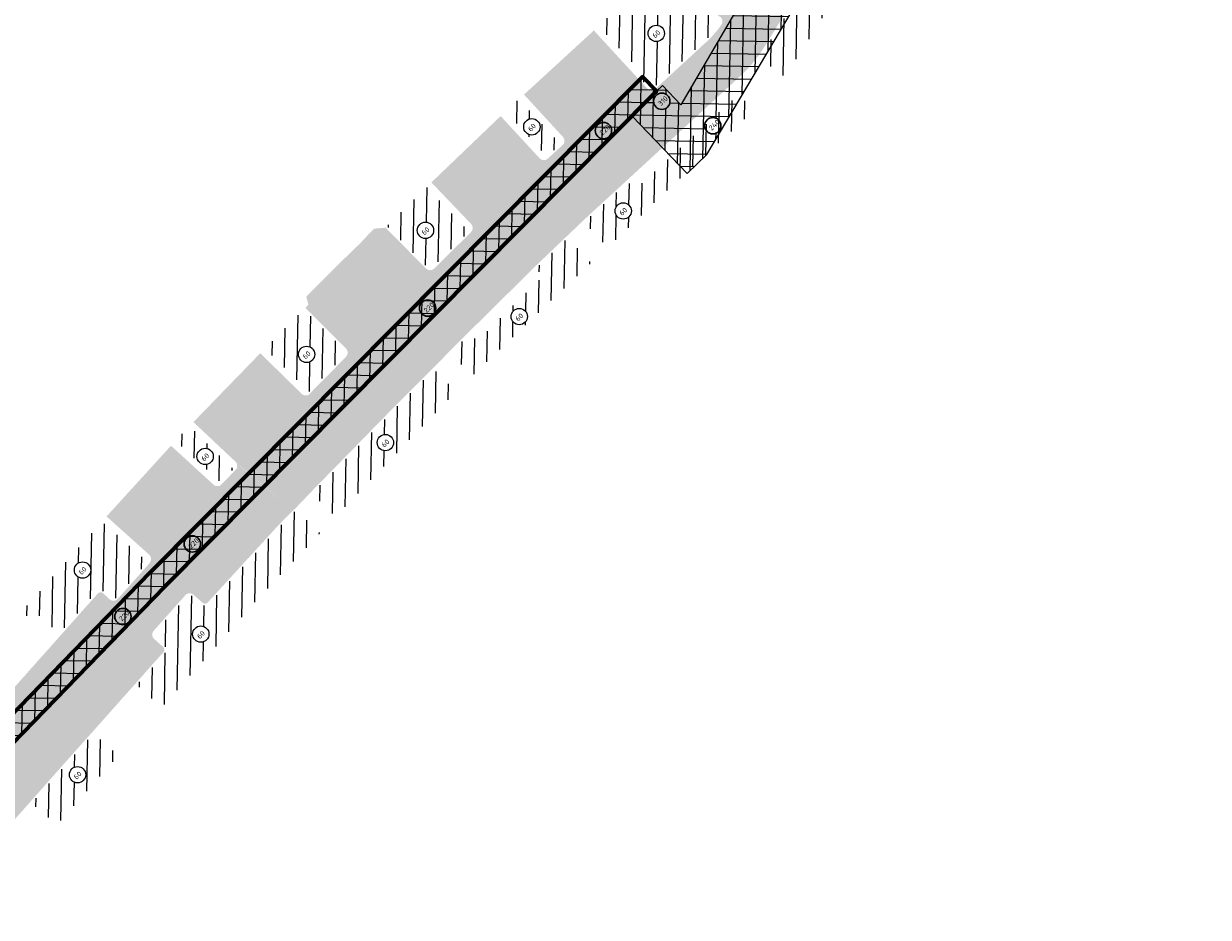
# Model space of a CAD drawing. Header units: metres. Extents: x 93002 to 101266, y 464849 to 465338.
# Tile 3 of 14: x 93085 to 93179, y 465027 to 465098. Entities that reach past the tile are written whole.
import ezdxf

# ---------------------------------------------------------------- set-up
doc = ezdxf.new("R2010")
doc.units = ezdxf.units.M
for name, color, linetype, lineweight in [('N-WE-GK-KISTDAM-G', 40, 'CONTINUOUS', 70), ('N-WE-GW-GROND_TEELAARDE-A', 94, 'CONTINUOUS', 18), ('N-WE-GW-ONTGRAVING-V', 7, 'CONTINUOUS', 30), ('N-WE-GW-ONTGRAVINGSVAK-T25', 7, 'CONTINUOUS', 25), ('N-WE-VH-VERHARDING_FUNDERING-A-200', 252, 'CONTINUOUS', 18), ('V-WE-VH-VERHARDING_FUNDERING-A-200', 252, 'CONTINUOUS', 18)]:
    doc.layers.add(name, color=color, linetype=linetype, lineweight=lineweight)
doc.styles.add('NLCS_200_25', font='NLCS-ISO.ttf', dxfattribs={"height": 0.5})
pattern_1 = [(88.91073676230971, (-156813.3608325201, 869735.9383361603), (-0.9998192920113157, 0.01901008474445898), [])]
pattern_2 = [(178.9107367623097, (0, 0), (-0.01901008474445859, -0.9998192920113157), []), (88.91073676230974, (0, 0), (-0.9998192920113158, 0.01901008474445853), [])]

msp = doc.modelspace()

# ---------------------------------------------------------------- hatches: boundary and pattern name
at = {"layer": 'N-WE-GW-GROND_TEELAARDE-A'}
h = msp.add_hatch(dxfattribs=at)
h.set_pattern_fill('AGW-GROND_TEELAARDE', color=256, angle=315, style=0, pattern_type=2)
h.set_pattern_definition(pattern_1)
edge = h.paths.add_edge_path()
edge.add_arc((93154.17068596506, 465109.4194064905), 0.6465810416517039, 0, 360)
edge = h.paths.add_edge_path()
edge.add_line((93159.15217790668, 465115.089566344), (93163.27605870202, 465121.6901936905))
edge.add_line((93163.27605870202, 465121.6901936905), (93161.07962017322, 465123.0638212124))
edge.add_line((93161.07962017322, 465123.0638212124), (93155.61104821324, 465114.3195423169))
edge.add_line((93155.61104821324, 465114.3195423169), (93144.25766643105, 465096.0125653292))
edge.add_arc((93133.50720117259, 465102.6796484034), 12.64999999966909, 323.1314028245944, 328.1941788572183, ccw=False)
edge.add_line((93143.62737344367, 465095.0898781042), (93145.50653574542, 465093.6619159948))
edge.add_arc((93091.87297326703, 465137.9549578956), 69.55884260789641, 320.4485523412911, 321.918270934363)
edge.add_arc((93144.32652188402, 465096.8531260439), 2.92000000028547, 321.9182709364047, 328.0269554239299)
edge.add_line((93146.80355002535, 465095.3069269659), (93159.15217790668, 465115.089566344))
h = msp.add_hatch(dxfattribs=at)
h.set_pattern_fill('AGW-GROND_TEELAARDE', color=256, angle=315, style=0, pattern_type=2)
h.set_pattern_definition(pattern_1)
edge = h.paths.add_edge_path()
edge.add_arc((93135.48542039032, 465097.0070328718), 0.6465810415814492, 0, 360)
edge = h.paths.add_edge_path()
edge.add_arc((93140.27076759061, 465097.9555961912), 0.3000000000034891, 325.0670564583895, 418.194178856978)
edge.add_line((93140.42888023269, 465098.2105479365), (93139.44500603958, 465098.8207141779))
edge.add_line((93139.44500603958, 465098.8207141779), (93139.24473002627, 465098.4977753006))
edge.add_line((93139.24473002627, 465098.4977753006), (93134.85566242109, 465101.2197298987))
edge.add_line((93134.85566242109, 465101.2197298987), (93130.93971278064, 465097.5998905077))
edge.add_line((93130.93971278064, 465097.5998905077), (93134.37769915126, 465093.8574811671))
edge.add_line((93134.37769915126, 465093.8574811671), (93134.09785802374, 465093.6004034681))
edge.add_line((93134.09785802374, 465093.6004034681), (93134.88918383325, 465092.7390082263))
edge.add_arc((93135.11011103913, 465092.9419643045), 0.2999999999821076, 222.5723187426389, 312.6302065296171)
edge.add_line((93135.31329022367, 465092.7212422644), (93139.302001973, 465096.3929335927))
edge.add_arc((93133.50685455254, 465102.6799513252), 8.550457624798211, 312.6687506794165, 325.0670564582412)
h = msp.add_hatch(dxfattribs=at)
h.set_pattern_fill('AGW-GROND_TEELAARDE', color=256, angle=315, style=0, pattern_type=2)
h.set_pattern_definition(pattern_1)
edge = h.paths.add_edge_path()
edge.add_arc((93125.64337403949, 465089.6171165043), 0.6465810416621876, 0, 360)
h.paths.add_polyline_path([(93124.63441425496, 465091.8105196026), (93123.57534057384, 465090.8348315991), (93126.85785929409, 465087.2616560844), (93127.91830988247, 465088.2358452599)])
h = msp.add_hatch(dxfattribs=at)
h.set_pattern_fill('AGW-GROND_TEELAARDE', color=256, angle=315, style=0, pattern_type=2)
h.set_pattern_definition(pattern_1)
edge = h.paths.add_edge_path()
edge.add_arc((93132.87141731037, 465082.9667980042), 0.6465810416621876, 0, 360)
edge = h.paths.add_edge_path()
edge.add_line((93136.56056354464, 465084.7872344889), (93140.94648229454, 465088.7898844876))
edge.add_line((93140.94648229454, 465088.7898844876), (93142.01681999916, 465089.7669505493))
edge.add_line((93142.01681999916, 465089.7669505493), (93143.17501504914, 465090.9788660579))
edge.add_line((93143.17501504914, 465090.9788660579), (93142.00578690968, 465092.1811220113))
edge.add_line((93142.00578690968, 465092.1811220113), (93138.3100065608, 465088.7792737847))
edge.add_line((93138.3100065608, 465088.7792737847), (93133.81657840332, 465084.6513591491))
edge.add_line((93133.81657840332, 465084.6513591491), (93133.25506667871, 465085.2625909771))
edge.add_line((93133.25506667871, 465085.2625909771), (93130.0199066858, 465082.2905921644))
edge.add_arc((93130.22286276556, 465082.0696649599), 0.3000000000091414, 132.5723191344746, 222.5723187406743)
edge.add_line((93130.00193555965, 465081.8667088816), (93130.7808600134, 465081.018813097))
edge.add_line((93130.7808600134, 465081.018813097), (93131.65419916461, 465080.0907872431))
edge.add_line((93131.65419916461, 465080.0907872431), (93133.39543926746, 465081.7294195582))
edge.add_line((93133.39543926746, 465081.7294195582), (93136.56056354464, 465084.7872344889))
h = msp.add_hatch(dxfattribs=at)
h.set_pattern_fill('AGW-GROND_TEELAARDE', color=256, angle=315, style=0, pattern_type=2)
h.set_pattern_definition(pattern_1)
edge = h.paths.add_edge_path()
edge.add_arc((93117.22864350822, 465081.4302708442), 0.6465810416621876, 0, 360)
edge = h.paths.add_edge_path()
edge.add_line((93120.6705247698, 465081.3415277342), (93117.31825709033, 465084.8474784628))
edge.add_line((93117.31825709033, 465084.8474784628), (93114.18584501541, 465081.7497488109))
edge.add_line((93114.18584501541, 465081.7497488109), (93117.38567173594, 465078.5148874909))
edge.add_arc((93117.59895559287, 465078.7258614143), 0.2999999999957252, 224.6880478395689, 314.6813259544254)
edge.add_line((93117.8099044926, 465078.5125528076), (93120.6705247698, 465081.3415277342))
h = msp.add_hatch(dxfattribs=at)
h.set_pattern_fill('AGW-GROND_TEELAARDE', color=256, angle=315, style=0, pattern_type=2)
h.set_pattern_definition(pattern_1)
edge = h.paths.add_edge_path()
edge.add_arc((93124.64573808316, 465074.611911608), 0.6465810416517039, 0, 360)
edge = h.paths.add_edge_path()
edge.add_line((93130.34337083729, 465078.8572034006), (93129.46261660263, 465079.7931086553))
edge.add_line((93129.46261660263, 465079.7931086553), (93128.704530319, 465080.6183211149))
edge.add_arc((93128.4836031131, 465080.4153650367), 0.2999999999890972, 42.57231874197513, 133.7162968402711)
edge.add_line((93128.27627670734, 465080.6321962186), (93126.02591324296, 465078.4804772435))
edge.add_line((93126.02591324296, 465078.4804772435), (93125.96754398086, 465078.422753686))
edge.add_line((93125.96754398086, 465078.422753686), (93126.55116927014, 465077.8325998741))
edge.add_line((93126.55116927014, 465077.8325998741), (93121.33659588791, 465072.6757122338))
edge.add_line((93121.33659588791, 465072.6757122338), (93120.75284188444, 465073.2593169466))
edge.add_line((93120.75284188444, 465073.2593169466), (93119.42597898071, 465071.9321146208))
edge.add_arc((93119.63813814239, 465071.7200097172), 0.3000000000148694, 135.0073274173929, 224.2718432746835)
edge.add_line((93119.42332738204, 465071.5105906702), (93120.95964520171, 465069.9347187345))
edge.add_line((93120.95964520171, 465069.9347187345), (93121.50849065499, 465070.4697882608))
edge.add_line((93121.50849065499, 465070.4697882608), (93127.20629758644, 465075.9049915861))
edge.add_line((93127.20629758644, 465075.9049915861), (93130.34337083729, 465078.8572034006))
h = msp.add_hatch(dxfattribs=at)
h.set_pattern_fill('AGW-GROND_TEELAARDE', color=256, angle=315, style=0, pattern_type=2)
h.set_pattern_definition(pattern_1)
edge = h.paths.add_edge_path()
edge.add_arc((93107.82107886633, 465071.6224819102), 0.6465810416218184, 0, 360)
edge = h.paths.add_edge_path()
edge.add_arc((93110.62942712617, 465071.7538057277), 0.2999999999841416, 315.6312678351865, 405.0073274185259)
edge.add_line((93110.84153202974, 465071.9659648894), (93107.61972414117, 465075.1869488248))
edge.add_line((93107.61972414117, 465075.1869488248), (93104.5312970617, 465072.0845405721))
edge.add_line((93104.5312970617, 465072.0845405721), (93108.02732763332, 465068.6647099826))
edge.add_line((93108.02732763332, 465068.6647099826), (93110.84388344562, 465071.5440237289))
h = msp.add_hatch(dxfattribs=at)
h.set_pattern_fill('AGW-GROND_TEELAARDE', color=256, angle=315, style=0, pattern_type=2)
h.set_pattern_definition(pattern_1)
edge = h.paths.add_edge_path()
edge.add_arc((93114.05646658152, 465064.6423176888), 0.6465810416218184, 0, 360)
edge = h.paths.add_edge_path()
edge.add_line((93117.12164560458, 465066.0595507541), (93119.6717003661, 465068.6758154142))
edge.add_line((93119.6717003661, 465068.6758154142), (93118.13281786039, 465070.2143043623))
edge.add_arc((93117.92071295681, 465070.0021452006), 0.3000000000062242, 45.00732741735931, 135.0073274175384)
edge.add_line((93117.70855379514, 465070.2142501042), (93115.29882999, 465067.8039098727))
edge.add_line((93115.29882999, 465067.8039098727), (93108.47237339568, 465060.8253475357))
edge.add_arc((93108.68682971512, 465060.6155655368), 0.2999999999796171, 135.631267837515, 225.6312678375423)
edge.add_line((93108.47704771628, 465060.4011092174), (93110.13751838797, 465058.7768304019))
edge.add_line((93110.13751838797, 465058.7768304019), (93111.95787392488, 465060.6937203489))
edge.add_line((93111.95787392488, 465060.6937203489), (93114.43198502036, 465063.274863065))
edge.add_line((93114.43198502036, 465063.274863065), (93117.12164560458, 465066.0595507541))
h = msp.add_hatch(dxfattribs=at)
h.set_pattern_fill('AGW-GROND_TEELAARDE', color=256, angle=315, style=0, pattern_type=2)
h.set_pattern_definition(pattern_1)
edge = h.paths.add_edge_path()
edge.add_arc((93099.79951477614, 465063.5459539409), 0.6465810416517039, 0, 360)
h.paths.add_polyline_path([(93098.56652037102, 465065.9448416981), (93097.45877092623, 465064.781535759), (93101.04293831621, 465061.5003389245), (93101.3906289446, 465061.8801336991), (93102.04154793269, 465062.5455563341)])
h = msp.add_hatch(dxfattribs=at)
h.set_pattern_fill('AGW-GROND_TEELAARDE', color=256, angle=315, style=0, pattern_type=2)
h.set_pattern_definition(pattern_1)
edge = h.paths.add_edge_path()
edge.add_arc((93099.4557670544, 465049.493777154), 0.6465810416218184, 0, 360)
edge = h.paths.add_edge_path()
edge.add_line((93103.86842277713, 465052.1752681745), (93108.80339604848, 465057.3714847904))
edge.add_line((93108.80339604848, 465057.3714847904), (93108.89806260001, 465057.471275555))
edge.add_line((93108.89806260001, 465057.471275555), (93107.21835572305, 465059.1143713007))
edge.add_arc((93107.0085737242, 465058.8999149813), 0.3000000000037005, 45.63126784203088, 135.6312678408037)
edge.add_line((93106.79411740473, 465059.1096969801), (93105.60388133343, 465057.8929403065))
edge.add_line((93105.60388133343, 465057.8929403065), (93100.1163367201, 465051.898701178))
edge.add_arc((93099.78441953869, 465052.2025613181), 0.4500000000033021, 228.3257702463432, 317.52684023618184, ccw=False)
edge.add_line((93099.48521702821, 465051.866439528), (93098.77228274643, 465052.5010658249))
edge.add_arc((93098.5728144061, 465052.2769846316), 0.3000000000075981, 48.32577024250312, 138.325770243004)
edge.add_line((93098.34873321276, 465052.4764529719), (93095.83539930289, 465049.6529930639))
edge.add_arc((93096.05948049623, 465049.4535247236), 0.2999999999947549, 138.3257702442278, 228.3257702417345)
edge.add_line((93095.8600121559, 465049.2294435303), (93096.5696026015, 465048.5977937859))
edge.add_arc((93096.27040009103, 465048.2616719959), 0.4499999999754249, -41.674229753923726, 48.32577024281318, ccw=False)
edge.add_line((93096.60652188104, 465047.9624694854), (93094.58917773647, 465045.69620065))
edge.add_arc((93094.81325892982, 465045.4967323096), 0.2999999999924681, 138.3257702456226, 228.3257702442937)
edge.add_line((93094.6137905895, 465045.2726511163), (93096.36820953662, 465043.7109357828))
edge.add_line((93096.36820953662, 465043.7109357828), (93096.86637110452, 465044.2559598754))
edge.add_line((93096.86637110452, 465044.2559598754), (93099.71670752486, 465047.445899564))
edge.add_line((93099.71670752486, 465047.445899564), (93103.86842277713, 465052.1752681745))
h = msp.add_hatch(dxfattribs=at)
h.set_pattern_fill('AGW-GROND_TEELAARDE', color=256, angle=315, style=0, pattern_type=2)
h.set_pattern_definition(pattern_1)
edge = h.paths.add_edge_path()
edge.add_arc((93077.8252256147, 465040.5430742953), 0.6465810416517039, 0, 360)
edge = h.paths.add_edge_path()
edge.add_arc((93090.09796443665, 465054.5607498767), 0.6465810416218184, 0, 360)
edge = h.paths.add_edge_path()
edge.add_arc((93091.5198787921, 465052.4904008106), 0.4499999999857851, 48.32577024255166, 138.325721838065)
edge.add_line((93091.18375725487, 465052.789603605), (93088.27788034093, 465049.5251694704))
edge.add_line((93088.27788034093, 465049.5251694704), (93086.14515078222, 465051.437772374))
edge.add_line((93086.14515078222, 465051.437772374), (93078.1332867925, 465042.504126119))
edge.add_line((93078.1332867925, 465042.504126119), (93080.29905006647, 465040.5618283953))
edge.add_line((93080.29905006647, 465040.5618283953), (93078.05616825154, 465038.0421965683))
edge.add_arc((93077.83208722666, 465038.241665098), 0.3000000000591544, 228.3257702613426, 318.3257218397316, ccw=False)
edge.add_line((93077.63261888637, 465038.0175839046), (93075.32249668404, 465040.0739646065))
edge.add_line((93075.32249668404, 465040.0739646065), (93091.64374475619, 465058.4049215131))
edge.add_line((93091.64374475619, 465058.4049215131), (93095.26639966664, 465055.1801753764))
edge.add_line((93095.26639966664, 465055.1801753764), (93092.77295632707, 465052.3790603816))
edge.add_arc((93092.54887513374, 465052.5785287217), 0.2999999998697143, 228.3257702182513, 318.32577026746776, ccw=False)
edge.add_line((93092.34940679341, 465052.3544475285), (93091.81908130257, 465052.8265226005))
h = msp.add_hatch(dxfattribs=at)
h.set_pattern_fill('AGW-GROND_TEELAARDE', color=256, angle=315, style=0, pattern_type=2)
h.set_pattern_definition(pattern_1)
edge = h.paths.add_edge_path()
edge.add_arc((93089.70400142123, 465038.3716679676), 0.6465810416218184, 0, 360)
edge = h.paths.add_edge_path()
edge.add_line((93092.92870312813, 465039.9046612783), (93091.20288313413, 465041.4408710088))
edge.add_arc((93091.00341826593, 465041.2167867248), 0.3000000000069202, 48.32665803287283, 138.3257702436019)
edge.add_line((93090.77933707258, 465041.4162550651), (93086.2821886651, 465036.3641932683))
edge.add_arc((93086.50626985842, 465036.164724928), 0.2999999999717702, 138.3257702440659, 228.721431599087)
edge.add_line((93086.30835367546, 465035.9392716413), (93088.07515138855, 465034.3882724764))
edge.add_line((93088.07515138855, 465034.3882724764), (93090.737496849, 465037.4016180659))
edge.add_line((93090.737496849, 465037.4016180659), (93092.92870312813, 465039.9046612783))
at = {"layer": 'N-WE-VH-VERHARDING_FUNDERING-A-200', "transparency": 33554559}
h = msp.add_hatch(color=256, dxfattribs=at)
h.dxf.hatch_style = 1
edge = h.paths.add_edge_path()
edge.add_line((93183.48220973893, 465159.1685873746), (93178.81903359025, 465162.0848843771))
edge.add_line((93178.81903359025, 465162.0848843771), (93177.82365843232, 465160.4932736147))
edge.add_line((93177.82365843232, 465160.4932736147), (93173.36967755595, 465153.3713318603))
edge.add_line((93173.36967755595, 465153.3713318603), (93171.63620826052, 465150.5995042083))
edge.add_line((93171.63620826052, 465150.5995042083), (93165.85663783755, 465141.3579369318))
edge.add_line((93165.85663783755, 465141.3579369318), (93163.57337022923, 465137.7069785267))
edge.add_line((93163.57337022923, 465137.7069785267), (93163.16929271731, 465137.0608561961))
edge.add_line((93163.16929271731, 465137.0608561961), (93157.38972229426, 465127.8192889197))
edge.add_line((93157.38972229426, 465127.8192889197), (93156.54134498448, 465126.4627285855))
edge.add_line((93156.54134498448, 465126.4627285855), (93152.08736410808, 465119.3407868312))
edge.add_line((93152.08736410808, 465119.3407868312), (93151.23898679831, 465117.9842264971))
edge.add_line((93151.23898679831, 465117.9842264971), (93147.06766025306, 465111.2385706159))
edge.add_line((93147.06766025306, 465111.2385706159), (93146.80927142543, 465110.8471548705))
edge.add_line((93146.80927142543, 465110.8471548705), (93142.32845489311, 465103.621976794))
edge.add_line((93142.32845489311, 465103.621976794), (93140.90333793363, 465101.2987915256))
edge.add_arc((93263.397308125, 465022.8939678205), 145.4375780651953, 147.3778758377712, 148.4512605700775)
edge.add_line((93139.45607522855, 465098.9903534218), (93140.50793655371, 465098.3380238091))
edge.add_arc((93140.27076759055, 465097.9555961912), 0.4500000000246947, -34.93259725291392, 58.19417885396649, ccw=False)
edge.add_arc((93133.5072011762, 465102.6796484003), 8.699999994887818, 312.5919965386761, 325.06740274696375, ccw=False)
edge.add_arc((93146.09541368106, 465088.3379482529), 10.38687405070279, 130.1711070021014, 135.0893060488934)
edge.add_line((93138.7393455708, 465095.6711204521), (93141.31293090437, 465092.8753271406))
edge.add_line((93141.31293090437, 465092.8753271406), (93141.96686537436, 465093.477252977))
edge.add_arc((93134.57403475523, 465101.7968700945), 11.12968883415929, 311.6243641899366, 329.161810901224)
edge.add_line((93144.13019055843, 465096.0916216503), (93155.4950065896, 465114.3918077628))
edge.add_line((93155.4950065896, 465114.3918077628), (93183.48220973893, 465159.1685873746))
h = msp.add_hatch(color=256, dxfattribs=at)
h.dxf.hatch_style = 1
edge = h.paths.add_edge_path()
edge.add_line((93133.93327279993, 465093.5578393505), (93130.55051888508, 465097.2401260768))
edge.add_line((93130.55051888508, 465097.2401260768), (93125.02421220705, 465092.1696269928))
edge.add_line((93125.02421220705, 465092.1696269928), (93128.10565853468, 465088.815328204))
edge.add_arc((93127.77426772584, 465088.5108940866), 0.4499999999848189, -47.42768126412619, 42.57231874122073, ccw=False)
edge.add_line((93128.07870184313, 465088.1795032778), (93133.93327279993, 465093.5578393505))
h = msp.add_hatch(color=256, dxfattribs=at)
h.dxf.hatch_style = 1
h.paths.add_polyline_path([(93141.31293090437, 465092.8753271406), (93138.73934557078, 465095.6711204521), (93135.79638503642, 465092.9620646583), (93138.36989341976, 465090.1663549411), (93140.03944681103, 465091.6924737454)])
h = msp.add_hatch(color=256, dxfattribs=at)
h.dxf.hatch_style = 1
edge = h.paths.add_edge_path()
edge.add_line((93121.19321149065, 465073.9121987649), (93125.92133700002, 465078.5880198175))
edge.add_line((93125.92133700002, 465078.5880198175), (93128.17261350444, 465080.7406118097))
edge.add_line((93128.17261350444, 465080.7406118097), (93129.91842864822, 465082.4010557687))
edge.add_line((93129.91842864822, 465082.4010557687), (93137.63875368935, 465089.4934101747))
edge.add_line((93137.63875368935, 465089.4934101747), (93138.36989341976, 465090.1663549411))
edge.add_line((93138.36989341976, 465090.1663549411), (93135.79638503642, 465092.9620646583))
edge.add_line((93135.79638503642, 465092.9620646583), (93135.41487981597, 465092.6108812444))
edge.add_arc((93135.11011103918, 465092.9419643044), 0.4499999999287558, 222.5723187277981, 312.63020653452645, ccw=False)
edge.add_line((93134.7787202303, 465092.6375301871), (93133.93327279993, 465093.5578393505))
edge.add_line((93133.93327279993, 465093.5578393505), (93128.07870184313, 465088.1795032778))
edge.add_line((93128.07870184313, 465088.1795032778), (93126.90042341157, 465087.0970708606))
edge.add_line((93126.90042341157, 465087.0970708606), (93122.0868747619, 465082.5312475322))
edge.add_line((93122.0868747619, 465082.5312475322), (93119.04880659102, 465079.5267877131))
edge.add_line((93119.04880659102, 465079.5267877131), (93117.9111606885, 465078.4017269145))
edge.add_arc((93117.59473733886, 465078.7216898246), 0.4500000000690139, 224.6813259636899, 314.6813259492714, ccw=False)
edge.add_line((93117.27477442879, 465078.4052664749), (93114.07535199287, 465081.6404781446))
edge.add_line((93114.07535199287, 465081.6404781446), (93113.17, 465081.562))
edge.add_line((93113.17, 465081.562), (93112.722, 465081.112))
edge.add_line((93112.722, 465081.112), (93111.996, 465080.333))
edge.add_line((93111.996, 465080.333), (93111.503, 465079.877))
edge.add_line((93111.503, 465079.877), (93109.462, 465077.856))
edge.add_line((93109.462, 465077.856), (93109.006, 465077.4))
edge.add_line((93109.006, 465077.4), (93108.258, 465076.653))
edge.add_line((93108.258, 465076.653), (93107.797, 465076.175))
edge.add_line((93107.797, 465076.175), (93107.968, 465075.566))
edge.add_line((93107.968, 465075.566), (93107.72616436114, 465075.2926403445))
edge.add_line((93107.72616436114, 465075.2926403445), (93110.9475844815, 465072.0720444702))
edge.add_arc((93110.62942712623, 465071.7538057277), 0.4499999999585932, -44.3687321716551, 45.00732742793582, ccw=False)
edge.add_line((93110.95111160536, 465071.4391327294), (93109.60744120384, 465070.0655229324))
edge.add_line((93109.60744120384, 465070.0655229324), (93108.38982004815, 465068.8399935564))
edge.add_line((93108.38982004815, 465068.8399935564), (93108.07861392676, 465068.5026306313))
edge.add_line((93108.07861392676, 465068.5026306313), (93102.83598480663, 465063.1467784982))
edge.add_line((93102.83598480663, 465063.1467784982), (93102.51860934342, 465062.8237314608))
edge.add_line((93102.51860934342, 465062.8237314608), (93106.77425477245, 465059.2667383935))
edge.add_line((93106.77425477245, 465059.2667383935), (93108.36514523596, 465060.9302385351))
edge.add_line((93108.36514523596, 465060.9302385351), (93115.19217295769, 465067.9093847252))
edge.add_line((93115.19217295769, 465067.9093847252), (93117.6024742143, 465070.320302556))
edge.add_line((93117.6024742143, 465070.320302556), (93119.31989939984, 465072.0381670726))
edge.add_line((93119.31989939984, 465072.0381670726), (93121.19321149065, 465073.9121987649))
h = msp.add_hatch(color=256, dxfattribs=at)
h.dxf.hatch_style = 1
edge = h.paths.add_edge_path()
edge.add_line((93123.17482548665, 465090.4658508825), (93117.6951575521, 465085.2202058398))
edge.add_line((93117.6951575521, 465085.2202058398), (93120.84530609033, 465081.9256403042))
edge.add_arc((93120.52005931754, 465081.6146506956), 0.4499999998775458, -45.31867404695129, 43.71629685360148, ccw=False)
edge.add_line((93120.83648266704, 465081.2946877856), (93122.0868747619, 465082.5312475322))
edge.add_line((93122.0868747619, 465082.5312475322), (93126.90042341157, 465087.0970708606))
edge.add_arc((93126.59598929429, 465087.4284616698), 0.4500000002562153, 222.5723187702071, 312.57231869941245, ccw=False)
edge.add_line((93126.2645984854, 465087.1240275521), (93123.17482548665, 465090.4658508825))
h = msp.add_hatch(color=256, dxfattribs=at)
h.dxf.hatch_style = 1
edge = h.paths.add_edge_path()
edge.add_arc((93107.75692944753, 465068.8173036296), 0.4499999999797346, 225.6312678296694, 315.6312678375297, ccw=False)
edge.add_line((93107.44225644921, 465068.4956191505), (93104.15736343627, 465071.7089141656))
edge.add_line((93104.15736343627, 465071.7089141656), (93098.87022729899, 465066.2640540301))
edge.add_line((93098.87022729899, 465066.2640540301), (93102.19770647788, 465063.134211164))
edge.add_arc((93101.88303347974, 465062.8125266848), 0.4499999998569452, -44.36873217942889, 45.63126784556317, ccw=False)
edge.add_line((93102.20471795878, 465062.4978536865), (93108.0786139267, 465068.5026306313))
h = msp.add_hatch(color=256, dxfattribs=at)
h.dxf.hatch_style = 1
edge = h.paths.add_edge_path()
edge.add_arc((93100.7676406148, 465061.6439048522), 0.4499999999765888, 227.5268402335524, 317.5268402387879, ccw=False)
edge.add_line((93100.46378047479, 465061.3119876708), (93097.09519700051, 465064.3958239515))
edge.add_line((93097.09519700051, 465064.3958239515), (93091.99614777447, 465058.8007903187))
edge.add_line((93091.99614777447, 465058.8007903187), (93095.37145142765, 465055.7776725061))
edge.add_arc((93095.0449256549, 465055.4307832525), 0.4763939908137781, -38.497707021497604, 46.73204640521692, ccw=False)
edge.add_line((93095.41776734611, 465055.1342359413), (93101.0995577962, 465061.3400447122))
h = msp.add_hatch(color=256, dxfattribs=at)
h.dxf.hatch_style = 1
edge = h.paths.add_edge_path()
edge.add_line((93095.46846264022, 465055.1875925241), (93098.32000677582, 465052.6492591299))
edge.add_arc((93098.57282106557, 465052.2769597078), 0.4500243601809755, 48.71099501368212, 124.17892536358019, ccw=False)
edge.add_line((93098.86977300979, 465052.6151038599), (93099.58495119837, 465051.9784801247))
edge.add_arc((93099.78441953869, 465052.2025613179), 0.2999999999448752, 228.3257702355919, 317.5268402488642)
edge.add_line((93100.00569765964, 465051.9999878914), (93105.49491790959, 465057.996057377))
edge.add_line((93105.49491790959, 465057.996057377), (93106.68688924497, 465059.2145879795))
edge.add_line((93106.68688924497, 465059.2145879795), (93106.75444940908, 465059.2835455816))
edge.add_line((93106.75444940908, 465059.2835455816), (93102.51194789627, 465062.8049802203))
edge.add_line((93102.51194789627, 465062.8049802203), (93102.20434838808, 465062.4789491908))
edge.add_line((93102.20434838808, 465062.4789491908), (93101.0995577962, 465061.3400447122))
edge.add_line((93101.0995577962, 465061.3400447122), (93098.46164813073, 465058.472240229))
edge.add_line((93098.46164813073, 465058.472240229), (93099.59393773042, 465059.6954026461))
edge.add_line((93099.59393773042, 465059.6954026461), (93095.47526538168, 465055.1979740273))
edge.add_line((93095.47526538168, 465055.1979740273), (93095.46846264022, 465055.1875925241))
edge = h.paths.add_edge_path()
edge.add_line((93095.66042890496, 465049.6615098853), (93092.80168276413, 465052.2062542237))
edge.add_arc((93092.54887513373, 465052.578528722), 0.4500000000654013, 228.3257702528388, 304.1800066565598, ccw=False)
edge.add_line((93092.24967262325, 465052.2424069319), (93091.72896545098, 465052.7245523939))
edge.add_arc((93091.53026720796, 465052.4997880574), 0.2999999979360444, 48.52237776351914, 138.1136412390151)
edge.add_line((93091.30692605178, 465052.7000846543), (93090.0488554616, 465051.2971856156))
edge.add_line((93090.0488554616, 465051.2971856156), (93088.3895562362, 465049.4250200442))
edge.add_line((93088.3895562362, 465049.4250200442), (93084.26592140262, 465044.7925605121))
edge.add_line((93084.26592140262, 465044.7925605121), (93080.41072140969, 465040.4616794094))
edge.add_line((93080.41072140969, 465040.4616794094), (93077.50498759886, 465037.1974060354))
edge.add_line((93077.50498759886, 465037.1974060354), (93074.5916097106, 465033.9198497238))
edge.add_line((93074.5916097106, 465033.9198497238), (93073.78514165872, 465033.0121292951))
edge.add_arc((93074.00941052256, 465032.8128719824), 0.2999999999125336, 138.3797057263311, 228.379707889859)
edge.add_line((93073.81015321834, 465032.588603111), (93074.340922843, 465032.1170275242))
edge.add_arc((93074.04203688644, 465031.7806242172), 0.4499999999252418, -41.62029380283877, 48.379707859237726, ccw=False)
edge.add_line((93074.37844018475, 465031.4817382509), (93073.99102484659, 465031.045693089))
edge.add_line((93073.99102484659, 465031.045693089), (93076.83176385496, 465028.5217672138))
edge.add_line((93076.83176385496, 465028.5217672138), (93077.21917918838, 465028.9578124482))
edge.add_arc((93077.55558249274, 465028.6589264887), 0.4499999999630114, 48.37970786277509, 138.3797073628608, ccw=False)
edge.add_line((93077.85446844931, 465028.9953297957), (93078.56465318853, 465028.3643483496))
edge.add_arc((93078.76391049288, 465028.588617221), 0.3000000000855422, 228.3797078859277, 318.3797078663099)
edge.add_line((93078.98817936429, 465028.3893599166), (93079.95100548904, 465029.4738134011))
edge.add_line((93079.95100548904, 465029.4738134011), (93082.3746873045, 465032.1781511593))
edge.add_line((93082.3746873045, 465032.1781511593), (93088.63307063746, 465039.2361469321))
edge.add_line((93088.63307063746, 465039.2361469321), (93090.6672964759, 465041.5159892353))
edge.add_line((93090.6672964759, 465041.5159892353), (93094.47713713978, 465045.7959348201))
edge.add_line((93094.47713713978, 465045.7959348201), (93096.49448128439, 465048.0622036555))
edge.add_arc((93096.27040009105, 465048.2616719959), 0.2999999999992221, 318.3257702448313, 408.3257702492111)
edge.add_line((93096.46986843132, 465048.4857531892), (93095.76027798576, 465049.1174029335))
edge.add_arc((93096.05948049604, 465049.4535247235), 0.4499999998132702, 152.4715338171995, 228.3257702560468, ccw=False)
h.paths.add_polyline_path([(93095.4292483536, 465055.1375751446), (93095.43163182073, 465055.1401961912), (93095.43160826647, 465055.1402263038)])
h = msp.add_hatch(color=256, dxfattribs=at)
h.dxf.hatch_style = 1
h.paths.add_polyline_path([(93098.23669261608, 465052.5761871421, -0.06180103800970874), (93098.32000677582, 465052.6492591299), (93095.46846264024, 465055.1875925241, -0.03338402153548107), (93095.43163182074, 465055.1401961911), (93092.88499692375, 465052.2793262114, -0.06180103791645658), (93092.80168276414, 465052.2062542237), (93095.66042890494, 465049.6615098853, -0.06180103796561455), (93095.7233587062, 465049.752727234)])
at = {"layer": 'V-WE-VH-VERHARDING_FUNDERING-A-200'}
h = msp.add_hatch(dxfattribs=at)
h.set_pattern_fill('AGW-WERK_ONTGRAVEN_AANVULLEN-SO', color=0, scale=0.2, pattern_type=2)
h.set_pattern_definition(pattern_2)
h.paths.add_polyline_path([(93228.30942996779, 465135.4638277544), (93237.70972022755, 465145.9093337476), (93213.0863095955, 465174.8487183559), (93210.03984795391, 465172.2566011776), (93232.26413418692, 465146.1368577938), (93224.97073126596, 465138.0325033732), (93186.29691000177, 465166.8980520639), (93179.38394128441, 465159.5891077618), (93177.76215846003, 465158.4185024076), (93177.1915637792, 465157.4923495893), (93155.6199906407, 465122.4787507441), (93137.44086096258, 465091.350564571), (93135.97062244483, 465092.8836496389), (93135.5143843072, 465092.4243584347), (93133.57378486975, 465090.4707728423), (93137.93326031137, 465085.9249480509), (93139.4880982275, 465087.4160476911), (93160.05692955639, 465122.0581159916), (93182.15248380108, 465157.3975702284), (93181.37815000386, 465158.4959279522), (93186.5499402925, 465163.9639589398), (93223.49287114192, 465136.3903203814), (93222.36063638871, 465135.132192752), (93260.63620449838, 465103.1027648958), (93235.82780033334, 465065.0540869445), (93210.10730798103, 465025.9062317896), (93178.52662220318, 464981.6457982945), (93144.1303003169, 464938.4428408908), (93111.70047421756, 464904.8112250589), (93076.0256481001, 464875.3561210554), (93083.82305581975, 464865.7948457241), (93086.48170813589, 464867.8408746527), (93092.53258527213, 464872.497470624), (93111.2126115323, 464886.873127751), (93109.87087224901, 464888.6166115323), (93091.19084598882, 464874.2409544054), (93085.1399688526, 464869.5843584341), (93084.17627770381, 464868.8427270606), (93080.3835314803, 464873.4934381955), (93115.4929966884, 464902.8985847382), (93150.95016017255, 464940.4149715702), (93180.20187609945, 464977.4880364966), (93180.65465076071, 464977.258755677), (93185.49241543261, 464984.0673711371), (93185.24786239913, 464984.2411348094), (93212.274115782, 465022.2795398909), (93238.01090810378, 465061.4589951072), (93238.09492452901, 465061.4047564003), (93252.86559429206, 465083.9119985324), (93260.8945580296, 465078.6428868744), (93262.37950843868, 465080.7774038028), (93254.29243154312, 465086.0855061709), (93264.95716737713, 465102.336888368), (93273.45888201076, 465098.3219670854), (93274.08271841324, 465097.711827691), (93232.02953144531, 465036.8613007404), (93221.03044388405, 465020.8324956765), (93187.78036636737, 464972.8602479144), (93189.58850942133, 464971.6070046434), (93222.84151832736, 465019.5834817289), (93233.84145625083, 465035.6135260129), (93276.71666345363, 465097.6535077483), (93275.36488144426, 465098.9756099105), (93307.83412706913, 465135.6292092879), (93316.37667210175, 465126.6294628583), (93357.1850492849, 465075.7329435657), (93358.90145998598, 465077.1091464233), (93343.29295626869, 465096.5795602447), (93318.09313913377, 465128.0055954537), (93309.30127142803, 465137.1810629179), (93310.31812116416, 465138.1866716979), (93312.01455191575, 465136.085578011), (93312.3954164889, 465136.4097861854), (93344.05780335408, 465097.1947217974), (93346.08381566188, 465098.8242303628), (93314.33649547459, 465138.1391347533), (93314.71014091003, 465138.4720234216), (93312.87138610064, 465140.711711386), (93327.6210333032, 465155.2983068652), (93345.84763606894, 465173.2764785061), (93350.50980639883, 465167.2166533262), (93350.36485959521, 465167.0774224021), (93367.90864296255, 465145.1928081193), (93386.18777906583, 465123.9456268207), (93387.85553190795, 465125.3804091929), (93372.90706301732, 465142.7561115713), (93373.79096656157, 465143.453098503), (93349.98603271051, 465173.6419936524), (93350.36743714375, 465173.9656673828), (93348.15210623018, 465176.7180379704), (93383.6267154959, 465205.6907464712), (93388.93649916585, 465199.4360426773), (93403.4269465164, 465181.733642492), (93405.13811417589, 465183.0848770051), (93390.61574219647, 465200.8569080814), (93385.2055813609, 465207.0436150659), (93386.11176804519, 465207.7873035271), (93392.0829687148, 465200.2557161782), (93392.47478094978, 465200.5651132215), (93405.82874069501, 465183.6302346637), (93418.59247545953, 465167.4665784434), (93420.63298929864, 465169.0778832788), (93394.50373025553, 465202.1672860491), (93394.89712174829, 465202.4779301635), (93388.93914888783, 465210.0115229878), (93425.63006511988, 465239.8269807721), (93425.22364279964, 465240.3262255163), (93458.69407321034, 465267.5736430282), (93477.89567312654, 465263.287854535), (93483.43152708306, 465267.5417093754), (93481.927, 465270.04), (93481.972586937, 465270.4562719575), (93477.13237585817, 465266.7369622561), (93457.87698508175, 465271.0347568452), (93422.41004249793, 465242.1620300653), (93385.16169789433, 465211.8390919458), (93344.44864930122, 465178.4151750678), (93305.76135143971, 465146.4343345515), (93297.15643837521, 465139.1414164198), (93299.22540999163, 465136.7002371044), (93306.4444775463, 465142.8186102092), (93308.89159630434, 465139.8700371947), (93306.95680435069, 465137.9566337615), (93273.56555696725, 465100.2622130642), (93263.94625880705, 465104.8049113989)])
h.paths.add_polyline_path([(93309.20501477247, 465145.129381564), (93339.92007837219, 465170.5198533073), (93326.0750889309, 465156.8635716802), (93311.46103259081, 465142.411069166)], flags=16)
edge = h.paths.add_edge_path(flags=16)
edge.add_arc((93213.45823496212, 465172.5952459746), 0.6465810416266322, 0, 360)
edge = h.paths.add_edge_path(flags=16)
edge.add_arc((93225.61506755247, 465158.50741875), 0.6465810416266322, 0, 360)
edge = h.paths.add_edge_path(flags=16)
edge.add_arc((93227.56534721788, 465139.1881901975), 0.6465810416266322, 0, 360)
edge = h.paths.add_edge_path(flags=16)
edge.add_arc((93221.80308720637, 465139.059598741), 0.6465810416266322, 0, 360)
edge = h.paths.add_edge_path(flags=16)
edge.add_arc((93202.28259986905, 465153.3841566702), 0.6465810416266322, 0, 360)
edge = h.paths.add_edge_path(flags=16)
edge.add_arc((93182.42839671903, 465161.2268089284), 0.6465810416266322, 0, 360)
edge = h.paths.add_edge_path(flags=16)
edge.add_arc((93176.0378612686, 465149.2084665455), 0.6465810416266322, 0, 360)
edge = h.paths.add_edge_path(flags=16)
edge.add_arc((93160.7613296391, 465124.6307378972), 0.6465810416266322, 0, 360)
edge = h.paths.add_edge_path(flags=16)
edge.add_arc((93149.83559030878, 465106.6445044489), 0.6465810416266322, 0, 360)
edge = h.paths.add_edge_path(flags=16)
edge.add_arc((93139.95749587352, 465089.7073715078), 0.6465810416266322, 0, 360)
edge = h.paths.add_edge_path(flags=16)
edge.add_arc((93135.92612087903, 465091.6419778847), 0.6465810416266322, 0, 360)
edge = h.paths.add_edge_path(flags=16)
edge.add_arc((93228.67206350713, 465131.0565616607), 0.6465810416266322, 0, 360)
edge = h.paths.add_edge_path(flags=16)
edge.add_arc((93245.31050415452, 465117.0896233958), 0.6465810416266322, 0, 360)
edge = h.paths.add_edge_path(flags=16)
edge.add_arc((93259.52407062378, 465105.1205221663), 0.6465810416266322, 0, 360)
edge = h.paths.add_edge_path(flags=16)
edge.add_arc((93268.45488910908, 465101.6782548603), 0.6465810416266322, 0, 360)
edge = h.paths.add_edge_path(flags=16)
edge.add_arc((93262.34591873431, 465099.9668451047), 0.6465810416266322, 0, 360)
edge = h.paths.add_edge_path(flags=16)
edge.add_arc((93271.73099816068, 465092.2269106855), 0.6465810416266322, 0, 360)
edge = h.paths.add_edge_path(flags=16)
edge.add_arc((93277.50164833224, 465103.0194639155), 0.6465810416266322, 0, 360)
edge = h.paths.add_edge_path(flags=16)
edge.add_arc((93304.05895768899, 465133.0630055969), 0.6465810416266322, 0, 360)
edge = h.paths.add_edge_path(flags=16)
edge.add_arc((93312.0465611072, 465132.6451449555), 0.6465810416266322, 0, 360)
edge = h.paths.add_edge_path(flags=16)
edge.add_arc((93316.20004405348, 465133.9388973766), 0.6465810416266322, 0, 360)
edge = h.paths.add_edge_path(flags=16)
edge.add_arc((93309.27048903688, 465148.3042966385), 0.6465810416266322, 0, 360)
edge = h.paths.add_edge_path(flags=16)
edge.add_arc((93320.16010269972, 465123.7178209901), 0.6465810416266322, 0, 360)
edge = h.paths.add_edge_path(flags=16)
edge.add_arc((93331.47823982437, 465109.278542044), 0.6465810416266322, 0, 360)
edge = h.paths.add_edge_path(flags=16)
edge.add_arc((93352.5000885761, 465083.1883483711), 0.6465810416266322, 0, 360)
edge = h.paths.add_edge_path(flags=16)
edge.add_arc((93341.0425014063, 465102.9179852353), 0.6465810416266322, 0, 360)
edge = h.paths.add_edge_path(flags=16)
edge.add_arc((93329.47504407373, 465158.4947866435), 0.6465810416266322, 0, 360)
edge = h.paths.add_edge_path(flags=16)
edge.add_arc((93338.30452971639, 465170.273410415), 0.6465810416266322, 0, 360)
edge = h.paths.add_edge_path(flags=16)
edge.add_arc((93355.73711989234, 465164.3056298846), 0.6465810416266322, 0, 360)
edge = h.paths.add_edge_path(flags=16)
edge.add_arc((93366.61947574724, 465150.3497462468), 0.6465810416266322, 0, 360)
edge = h.paths.add_edge_path(flags=16)
edge.add_arc((93384.5545393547, 465127.5957649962), 0.6465810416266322, 0, 360)
edge = h.paths.add_edge_path(flags=16)
edge.add_arc((93415.67755825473, 465173.2428495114), 0.6465810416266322, 0, 360)
edge = h.paths.add_edge_path(flags=16)
edge.add_arc((93401.50649717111, 465185.7735850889), 0.6465810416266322, 0, 360)
edge = h.paths.add_edge_path(flags=16)
edge.add_arc((93394.74957244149, 465199.816803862), 0.6465810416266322, 0, 360)
edge = h.paths.add_edge_path(flags=16)
edge.add_arc((93389.03471410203, 465208.3588077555), 0.6465810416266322, 0, 360)
edge = h.paths.add_edge_path(flags=16)
edge.add_arc((93386.052719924, 465204.4094798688), 0.6465810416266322, 0, 360)
edge = h.paths.add_edge_path(flags=16)
edge.add_arc((93398.29322051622, 465221.5062598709), 0.6465810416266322, 0, 360)
edge = h.paths.add_edge_path(flags=16)
edge.add_arc((93453.63313209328, 465266.6348579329), 0.6465810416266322, 0, 360)
edge = h.paths.add_edge_path(flags=16)
edge.add_arc((93472.73880013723, 465266.8957308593), 0.6465810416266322, 0, 360)
edge = h.paths.add_edge_path(flags=16)
edge.add_arc((93241.34140917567, 465067.5920774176), 0.6465810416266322, 0, 360)
edge = h.paths.add_edge_path(flags=16)
edge.add_arc((93248.58856320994, 465058.6662234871), 0.6465810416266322, 0, 360)
edge = h.paths.add_edge_path(flags=16)
edge.add_arc((93228.98968338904, 465030.431031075), 0.6465810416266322, 0, 360)
edge = h.paths.add_edge_path(flags=16)
edge.add_arc((93217.01784313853, 465030.8909494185), 0.6465810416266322, 0, 360)
edge = h.paths.add_edge_path(flags=16)
edge.add_arc((93192.38738805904, 464995.5435684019), 0.6465810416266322, 0, 360)
edge = h.paths.add_edge_path(flags=16)
edge.add_arc((93208.36988542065, 465000.5051446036), 0.6465810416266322, 0, 360)
edge = h.paths.add_edge_path(flags=16)
edge.add_arc((93191.89958244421, 464976.615658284), 0.6465810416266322, 0, 360)
edge = h.paths.add_edge_path(flags=16)
edge.add_arc((93182.4217714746, 464981.5841229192), 0.6465810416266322, 0, 360)
edge = h.paths.add_edge_path(flags=16)
edge.add_arc((93175.54319029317, 464972.8132101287), 0.6465810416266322, 0, 360)
edge = h.paths.add_edge_path(flags=16)
edge.add_arc((93154.28582144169, 464945.7978834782), 0.6465810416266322, 0, 360)
edge = h.paths.add_edge_path(flags=16)
edge.add_arc((93139.8081854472, 464929.6962366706), 0.6465810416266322, 0, 360)
edge = h.paths.add_edge_path(flags=16)
edge.add_arc((93118.98039481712, 464907.5559331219), 0.6465810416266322, 0, 360)
edge = h.paths.add_edge_path(flags=16)
edge.add_arc((93111.73346626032, 464900.6598988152), 0.6465810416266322, 0, 360)
edge = h.paths.add_edge_path(flags=16)
edge.add_arc((93102.87690645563, 464881.7669618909), 0.6465810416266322, 0, 360)
edge = h.paths.add_edge_path(flags=16)
edge.add_arc((93081.99740984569, 464875.7988178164), 0.6465810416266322, 0, 360)
edge = h.paths.add_edge_path(flags=16)
edge.add_arc((93081.24346375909, 464870.7588245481), 0.6465810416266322, 0, 360)
h = msp.add_hatch(dxfattribs=at)
h.set_pattern_fill('AGW-WERK_ONTGRAVEN_AANVULLEN-SO', color=0, scale=0.2, pattern_type=2)
h.set_pattern_definition(pattern_2)
h.paths.add_polyline_path([(93135.5143843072, 465092.4243584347), (93134.41057359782, 465093.5834865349), (93095.44979664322, 465054.3619179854), (93050.62581677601, 465008.2043056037), (93050.65753984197, 465008.1685561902), (93006.32373414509, 464968.8279320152), (93007.31932949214, 464967.7059739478), (93051.74192607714, 465007.1253887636), (93051.77364914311, 465007.08963935), (93096.59128204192, 465053.2407895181)])

# ---------------------------------------------------------------- linework, layer by layer
at = {"layer": 'N-WE-GK-KISTDAM-G', "flags": 128}
msp.add_lwpolyline([(93007.31932949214, 464967.7059739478), (93051.74192607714, 465007.1253887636), (93051.77364914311, 465007.08963935), (93096.59128204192, 465053.2407895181), (93135.5143843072, 465092.4243584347), (93134.41057359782, 465093.5834865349), (93095.44979664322, 465054.3619179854), (93050.62581677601, 465008.2043056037), (93050.65753984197, 465008.1685561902), (93006.32373414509, 464968.8279320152)], close=True, dxfattribs=at)
at = {"layer": 'N-WE-GW-GROND_TEELAARDE-A'}
for centre in [(93135.48542039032, 465097.0070328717), (93125.64337403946, 465089.6171165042), (93132.87141731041, 465082.9667980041), (93117.22864350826, 465081.4302708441), (93124.64573808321, 465074.6119116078), (93107.82107886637, 465071.6224819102), (93114.05646658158, 465064.6423176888), (93099.79951477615, 465063.5459539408), (93090.09796443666, 465054.5607498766), (93099.4557670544, 465049.4937771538), (93089.70400142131, 465038.3716679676)]:
    msp.add_circle(centre, 0.6465810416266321, dxfattribs=at)
at = {"layer": 'N-WE-GW-ONTGRAVING-V'}
for centre in [(93135.92612087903, 465091.6419778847), (93131.31131863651, 465089.3213966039), (93139.95749587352, 465089.7073715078), (93117.39875922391, 465075.2778326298), (93098.78549716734, 465056.6249673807), (93093.29114245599, 465050.8866873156)]:
    msp.add_circle(centre, 0.6465810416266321, dxfattribs=at)
at = {"layer": 'V-WE-VH-VERHARDING_FUNDERING-A-200', "color": 0, "flags": 128}
for points in [[(93133.57378486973, 465090.4707728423), (93137.93326031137, 465085.9249480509), (93139.4880982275, 465087.4160476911), (93160.05692955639, 465122.0581159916)], [(93155.6199906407, 465122.4787507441), (93137.44086096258, 465091.350564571), (93135.97062244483, 465092.8836496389), (93135.5143843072, 465092.4243584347)]]:
    msp.add_lwpolyline(points, dxfattribs=at)

# ---------------------------------------------------------------- texts
at = {"layer": 'N-WE-GW-ONTGRAVINGSVAK-T25', "style": 'NLCS_200_25'}
for s, p in [('60', (93135.40462907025, 465096.5952801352)), ('310', (93135.84532955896, 465091.2302251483)), ('60', (93125.56258271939, 465089.2053637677)), ('240', (93139.87670455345, 465089.2956187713)), ('220', (93131.23052731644, 465088.9096438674)), ('60', (93132.79062599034, 465082.5550452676)), ('60', (93117.1478521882, 465081.0185181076)), ('220', (93117.31796790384, 465074.8660798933)), ('60', (93124.56494676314, 465074.2001588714)), ('60', (93107.7402875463, 465071.2107291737)), ('60', (93113.9756752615, 465064.2305649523)), ('60', (93099.71872345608, 465063.1342012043)), ('220', (93098.70470584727, 465056.2132146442)), ('60', (93090.01717311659, 465054.1489971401)), ('220', (93093.21035113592, 465050.4749345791)), ('60', (93099.37497573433, 465049.0820244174)), ('60', (93089.62321010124, 465037.9599152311))]:
    msp.add_text(s, height=0.4, rotation=44.05637002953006, dxfattribs=at).set_placement(p)

doc.saveas('drawing.dxf')
